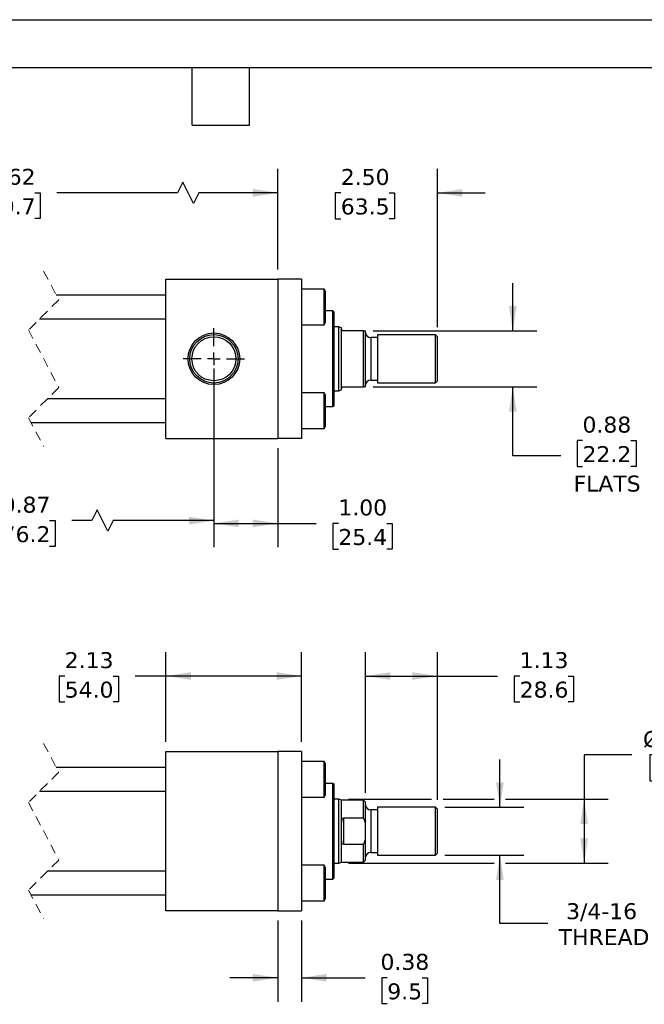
# Model space of a CAD drawing. Header units: inches. Extents: x 0 to 33, y 0 to 25.5.
# Tile 3 of 4: x 13.3 to 23.1, y 10.1 to 25.5. Entities that reach past the tile are written whole.
import ezdxf

# ---------------------------------------------------------------- set-up
doc = ezdxf.new("R2010")
doc.units = ezdxf.units.IN
doc.header["$LTSCALE"] = 3
doc.header["$MEASUREMENT"] = 0
for name, pattern in [('SLD-Center', [0.75, 0.6, -0.05, 0.05, -0.05]), ('SLD-Dashed', [0.075, 0.05, -0.025]), ('SLD-Solid', [0])]:
    doc.linetypes.add(name, pattern=pattern)
doc.layers.add('CENTER', color=40, linetype='SLD-Center')
doc.layers.add('DIMENSIONS', color=140, linetype='SLD-Solid', lineweight=25)
doc.layers.add('TEXT', color=140, linetype='SLD-Solid', lineweight=25)
doc.styles.add('SLDTEXTSTYLE0', font='VERDANA.TTF')
doc.dimstyles.new('SLDDIMSTYLE0', dxfattribs={"dimtxt": 0.254883, "dimasz": 0.39, "dimexe": 0, "dimexo": 0.0625, "dimgap": 0.063721, "dimtad": 0, "dimtih": 1, "dimtoh": 1, "dimrnd": 1e-09, "dimzin": 4, "dimdsep": 46, "dimtxsty": 'SLDTEXTSTYLE0', "dimsah": 1, "dimcen": 0.09, "dimadec": 0, "dimazin": 1, "dimtfac": 1, "dimtofl": 0, "dimtmove": 0, "dimatfit": 3, "dimfxl": 0, "dimfrac": 2, "dimtolj": 1, "dimtzin": 12, "dimarcsym": 0})
doc.dimstyles.new('SLDDIMSTYLE1', dxfattribs={"dimtxt": 0.254883, "dimasz": 0.39, "dimexe": 0, "dimexo": 0.0625, "dimgap": 0.063721, "dimtad": 0, "dimtih": 1, "dimtoh": 1, "dimrnd": 1e-09, "dimzin": 12, "dimdsep": 46, "dimtxsty": 'SLDTEXTSTYLE0', "dimsah": 1, "dimcen": 0.09, "dimadec": 0, "dimazin": 3, "dimtfac": 1, "dimtofl": 0, "dimtmove": 0, "dimatfit": 3, "dimfxl": 0, "dimfrac": 2, "dimtolj": 1, "dimtzin": 12, "dimarcsym": 0})
doc.dimstyles.new('SLDDIMSTYLE2', dxfattribs={"dimtxt": 0.254883, "dimasz": 0.39, "dimexe": 0, "dimexo": 0.0625, "dimgap": 0.063721, "dimtad": 0, "dimtih": 1, "dimtoh": 1, "dimrnd": 1e-09, "dimzin": 12, "dimdsep": 46, "dimtxsty": 'SLDTEXTSTYLE0', "dimsah": 1, "dimcen": 0.09, "dimadec": 0, "dimazin": 3, "dimtfac": 1, "dimtmove": 0, "dimatfit": 0, "dimfxl": 0, "dimfrac": 2, "dimtolj": 1, "dimtzin": 12, "dimarcsym": 0})
doc.dimstyles.new('SLDDIMSTYLE3', dxfattribs={"dimtxt": 0.254883, "dimasz": 0.39, "dimexe": 0, "dimexo": 0.0625, "dimgap": 0.063721, "dimtad": 0, "dimtih": 1, "dimtoh": 1, "dimrnd": 1e-09, "dimdsep": 46, "dimtxsty": 'SLDTEXTSTYLE0', "dimsah": 1, "dimcen": 0.09, "dimadec": 0, "dimazin": 2, "dimtfac": 1, "dimtmove": 0, "dimatfit": 0, "dimfxl": 0, "dimfrac": 2, "dimtolj": 1, "dimtzin": 12, "dimarcsym": 0})
doc.dimstyles.new('SLDDIMSTYLE4', dxfattribs={"dimtxt": 0.254883, "dimasz": 0.39, "dimexe": 0, "dimexo": 0.0625, "dimgap": 0.063721, "dimtad": 0, "dimtih": 1, "dimtoh": 1, "dimrnd": 1e-09, "dimzin": 4, "dimdsep": 46, "dimtxsty": 'SLDTEXTSTYLE0', "dimsah": 1, "dimcen": 0.09, "dimadec": 0, "dimazin": 1, "dimtfac": 1, "dimtmove": 0, "dimatfit": 0, "dimfxl": 0, "dimfrac": 2, "dimtolj": 1, "dimtzin": 12, "dimarcsym": 0})

# ---------------------------------------------------------------- blocks, each defined once
blk = doc.blocks.new('_D_1')
at = {"layer": 'DIMENSIONS'}
for p, q in [((15.64, 14.184), (15.64, 15.59)), ((17.765, 14.184), (17.765, 15.59)), ((14.054, 15.215), (13.969, 15.215)), ((13.969, 15.215), (13.969, 14.81)), ((14.812, 15.215), (14.897, 15.215)), ((14.897, 15.215), (14.897, 14.81)), ((15.64, 15.215), (15.157, 15.215)), ((17.765, 15.215), (15.64, 15.215)), ((13.969, 14.81), (14.054, 14.81)), ((14.897, 14.81), (14.812, 14.81))]:
    blk.add_line(p, q, dxfattribs=at)
for points in [[(15.64, 15.215), (16.03, 15.155), (16.03, 15.275)], [(17.765, 15.215), (17.375, 15.275), (17.375, 15.155)]]:
    blk.add_solid(points, dxfattribs=at)
at = {"layer": 'DIMENSIONS', "char_height": 0.25, "attachment_point": 1, "style": 'SLDTEXTSTYLE0'}
for s, insert in [('2.13', (14.054, 15.589)), ('54.0', (14.054, 15.127))]:
    blk.add_mtext(s, dxfattribs=dict(at, insert=insert))
blk = doc.blocks.new('_D_2')
at = {"layer": 'DIMENSIONS'}
for p, q in [((18.766, 13.386), (18.766, 15.59)), ((19.891, 13.277), (19.891, 15.59)), ((18.766, 15.215), (19.891, 15.215)), ((19.891, 15.215), (20.835, 15.215)), ((21.18, 15.215), (21.095, 15.215)), ((21.095, 15.215), (21.095, 14.81)), ((21.938, 15.215), (22.023, 15.215)), ((22.023, 15.215), (22.023, 14.81)), ((21.095, 14.81), (21.18, 14.81)), ((22.023, 14.81), (21.938, 14.81))]:
    blk.add_line(p, q, dxfattribs=at)
for points in [[(18.766, 15.215), (19.156, 15.155), (19.156, 15.275)], [(19.891, 15.215), (19.501, 15.275), (19.501, 15.155)]]:
    blk.add_solid(points, dxfattribs=at)
at = {"layer": 'DIMENSIONS', "char_height": 0.25, "attachment_point": 1, "style": 'SLDTEXTSTYLE0'}
for s, insert in [('1.13', (21.18, 15.589)), ('28.6', (21.18, 15.127))]:
    blk.add_mtext(s, dxfattribs=dict(at, insert=insert))
blk = doc.blocks.new('_D_3')
at = {"layer": 'DIMENSIONS'}
for p, q in [((20.87, 13.159), (20.87, 13.909)), ((20.009, 13.159), (21.245, 13.159)), ((20.009, 12.409), (21.245, 12.409)), ((20.87, 11.337), (20.87, 12.409)), ((21.62, 11.337), (20.87, 11.337))]:
    blk.add_line(p, q, dxfattribs=at)
for points in [[(20.87, 13.159), (20.93, 13.549), (20.81, 13.549)], [(20.87, 12.409), (20.81, 12.019), (20.93, 12.019)]]:
    blk.add_solid(points, dxfattribs=at)
at = {"layer": 'DIMENSIONS', "char_height": 0.25, "attachment_point": 1, "style": 'SLDTEXTSTYLE0'}
for s, insert in [('3/4-16', (21.907, 11.655)), ('THREAD', (21.791, 11.25))]:
    blk.add_mtext(s, dxfattribs=dict(at, insert=insert))
blk = doc.blocks.new('_D_4')
at = {"layer": 'DIMENSIONS'}
for p, q in [((22.939, 13.978), (22.189, 13.978)), ((22.189, 13.978), (22.189, 13.284)), ((23.303, 13.978), (23.217, 13.978)), ((23.217, 13.978), (23.217, 13.573)), ((24.06, 13.978), (24.146, 13.978)), ((24.146, 13.978), (24.146, 13.573)), ((23.217, 13.573), (23.303, 13.573)), ((24.146, 13.573), (24.06, 13.573)), ((18.497, 13.284), (19.801, 13.284)), ((19.981, 13.284), (20.78, 13.284)), ((20.96, 13.284), (22.564, 13.284)), ((22.189, 13.284), (22.189, 12.284)), ((18.497, 12.284), (20.78, 12.284)), ((20.96, 12.284), (22.564, 12.284))]:
    blk.add_line(p, q, dxfattribs=at)
for points in [[(22.189, 13.284), (22.129, 12.894), (22.249, 12.894)], [(22.189, 12.284), (22.249, 12.674), (22.129, 12.674)]]:
    blk.add_solid(points, dxfattribs=at)
at = {"layer": 'DIMENSIONS', "char_height": 0.25, "attachment_point": 1, "style": 'SLDTEXTSTYLE0'}
for s, insert in [('%%c', (23.111, 14.353)), ('1.00', (23.495, 14.353)), ('25.4', (23.303, 13.891))]:
    blk.add_mtext(s, dxfattribs=dict(at, insert=insert))
blk = doc.blocks.new('_D_5')
at = {"layer": 'DIMENSIONS'}
for p, q in [((17.39, 11.384), (17.39, 10.112)), ((17.765, 11.384), (17.765, 10.112)), ((17.39, 10.487), (16.64, 10.487)), ((17.765, 10.487), (18.761, 10.487)), ((19.106, 10.487), (19.021, 10.487)), ((19.021, 10.487), (19.021, 10.082)), ((19.652, 10.487), (19.737, 10.487)), ((19.737, 10.487), (19.737, 10.082)), ((19.021, 10.082), (19.106, 10.082)), ((19.737, 10.082), (19.652, 10.082))]:
    blk.add_line(p, q, dxfattribs=at)
for points in [[(17.39, 10.487), (17, 10.547), (17, 10.427)], [(17.765, 10.487), (18.155, 10.427), (18.155, 10.547)]]:
    blk.add_solid(points, dxfattribs=at)
at = {"layer": 'DIMENSIONS', "char_height": 0.25, "attachment_point": 1, "style": 'SLDTEXTSTYLE0'}
for s, insert in [('0.38', (19, 10.861)), ('9.5', (19.106, 10.399))]:
    blk.add_mtext(s, dxfattribs=dict(at, insert=insert))
blk = doc.blocks.new('_D_11')
at = {"layer": 'DIMENSIONS'}
for p, q in [((16.39, 20.036), (16.39, 17.275)), ((9.994, 19.531), (9.994, 17.275)), ((14.564, 17.817), (14.481, 17.65)), ((14.731, 17.484), (14.564, 17.817)), ((9.994, 17.65), (12.503, 17.65)), ((12.848, 17.65), (12.763, 17.65)), ((12.763, 17.65), (12.763, 17.245)), ((13.818, 17.65), (13.903, 17.65)), ((13.903, 17.65), (13.903, 17.245)), ((14.481, 17.65), (14.163, 17.65)), ((14.814, 17.65), (14.731, 17.484)), ((16.39, 17.65), (14.814, 17.65)), ((12.763, 17.245), (12.848, 17.245)), ((13.903, 17.245), (13.818, 17.245))]:
    blk.add_line(p, q, dxfattribs=at)
for points in [[(9.994, 17.65), (10.384, 17.59), (10.384, 17.71)], [(16.39, 17.65), (16, 17.71), (16, 17.59)]]:
    blk.add_solid(points, dxfattribs=at)
at = {"layer": 'DIMENSIONS', "char_height": 0.25, "attachment_point": 1, "style": 'SLDTEXTSTYLE0'}
for s, insert in [('10.87', (12.848, 18.025)), ('276.2', (12.848, 17.563))]:
    blk.add_mtext(s, dxfattribs=dict(at, insert=insert))
blk = doc.blocks.new('_D_12')
at = {"layer": 'DIMENSIONS'}
for p, q in [((16.39, 20.036), (16.39, 17.232)), ((17.39, 18.786), (17.39, 17.232)), ((16.39, 17.607), (17.39, 17.607)), ((17.39, 17.607), (17.994, 17.607)), ((18.34, 17.607), (18.254, 17.607)), ((18.254, 17.607), (18.254, 17.202)), ((19.097, 17.607), (19.183, 17.607)), ((19.183, 17.607), (19.183, 17.202)), ((18.254, 17.202), (18.34, 17.202)), ((19.183, 17.202), (19.097, 17.202))]:
    blk.add_line(p, q, dxfattribs=at)
for points in [[(16.39, 17.607), (16.78, 17.547), (16.78, 17.667)], [(17.39, 17.607), (17, 17.667), (17, 17.547)]]:
    blk.add_solid(points, dxfattribs=at)
at = {"layer": 'DIMENSIONS', "char_height": 0.25, "attachment_point": 1, "style": 'SLDTEXTSTYLE0'}
for s, insert in [('1.00', (18.34, 17.982)), ('25.4', (18.34, 17.519))]:
    blk.add_mtext(s, dxfattribs=dict(at, insert=insert))
blk = doc.blocks.new('_D_13')
at = {"layer": 'DIMENSIONS'}
for p, q in [((9.244, 21.586), (9.244, 23.164)), ((17.39, 21.586), (17.39, 23.164)), ((15.902, 22.955), (15.819, 22.789)), ((16.069, 22.622), (15.902, 22.955)), ((9.244, 22.789), (12.269, 22.789)), ((12.615, 22.789), (12.529, 22.789)), ((12.529, 22.789), (12.529, 22.384)), ((13.584, 22.789), (13.67, 22.789)), ((13.67, 22.789), (13.67, 22.384)), ((15.819, 22.789), (13.93, 22.789)), ((16.152, 22.789), (16.069, 22.622)), ((17.39, 22.789), (16.152, 22.789)), ((12.529, 22.384), (12.615, 22.384)), ((13.67, 22.384), (13.584, 22.384))]:
    blk.add_line(p, q, dxfattribs=at)
for points in [[(9.244, 22.789), (9.634, 22.729), (9.634, 22.849)], [(17.39, 22.789), (17, 22.849), (17, 22.729)]]:
    blk.add_solid(points, dxfattribs=at)
at = {"layer": 'DIMENSIONS', "char_height": 0.25, "attachment_point": 1, "style": 'SLDTEXTSTYLE0'}
for s, insert in [('12.62', (12.615, 23.163)), ('320.7', (12.615, 22.701))]:
    blk.add_mtext(s, dxfattribs=dict(at, insert=insert))
blk = doc.blocks.new('_D_14')
at = {"layer": 'DIMENSIONS'}
for p, q in [((21.072, 20.624), (21.072, 21.374)), ((18.884, 20.624), (21.447, 20.624)), ((18.884, 19.749), (21.447, 19.749)), ((21.072, 18.667), (21.072, 19.749)), ((22.164, 18.906), (22.079, 18.906)), ((22.079, 18.906), (22.079, 18.501)), ((22.922, 18.906), (23.007, 18.906)), ((23.007, 18.906), (23.007, 18.501)), ((21.822, 18.667), (21.072, 18.667)), ((22.079, 18.501), (22.164, 18.501)), ((23.007, 18.501), (22.922, 18.501))]:
    blk.add_line(p, q, dxfattribs=at)
for points in [[(21.072, 20.624), (21.132, 21.014), (21.012, 21.014)], [(21.072, 19.749), (21.012, 19.359), (21.132, 19.359)]]:
    blk.add_solid(points, dxfattribs=at)
at = {"layer": 'DIMENSIONS', "char_height": 0.25, "attachment_point": 1, "style": 'SLDTEXTSTYLE0'}
for s, insert in [('0.88', (22.164, 19.28)), ('22.2', (22.164, 18.818)), ('FLATS', (22.024, 18.356))]:
    blk.add_mtext(s, dxfattribs=dict(at, insert=insert))
blk = doc.blocks.new('_D_16')
at = {"layer": 'DIMENSIONS'}
for p, q in [((17.39, 21.586), (17.39, 23.161)), ((19.891, 20.68), (19.891, 23.161)), ((17.39, 22.786), (16.64, 22.786)), ((18.378, 22.786), (18.292, 22.786)), ((18.292, 22.786), (18.292, 22.381)), ((19.135, 22.786), (19.221, 22.786)), ((19.221, 22.786), (19.221, 22.381)), ((19.891, 22.786), (20.641, 22.786)), ((18.292, 22.381), (18.378, 22.381)), ((19.221, 22.381), (19.135, 22.381))]:
    blk.add_line(p, q, dxfattribs=at)
for points in [[(17.39, 22.786), (17, 22.846), (17, 22.726)], [(19.891, 22.786), (20.281, 22.726), (20.281, 22.846)]]:
    blk.add_solid(points, dxfattribs=at)
at = {"layer": 'DIMENSIONS', "char_height": 0.25, "attachment_point": 1, "style": 'SLDTEXTSTYLE0'}
for s, insert in [('2.50', (18.378, 23.161)), ('63.5', (18.378, 22.699))]:
    blk.add_mtext(s, dxfattribs=dict(at, insert=insert))
blk = doc.blocks.new('SW_CENTERMARKSYMBOL_4')
at = {"layer": 'CENTER', "color": 0}
for p, q in [((0, 0.2), (0, 0.479)), ((-0.2, 0), (-0.479, 0)), ((0, 0), (-0.1, 0)), ((0, 0), (0, 0.1)), ((0, 0), (0, -0.1)), ((0, 0), (0.1, 0)), ((0.2, 0), (0.479, 0)), ((0, -0.2), (0, -0.479))]:
    blk.add_line(p, q, dxfattribs=at)

msp = doc.modelspace()

# ---------------------------------------------------------------- linework, layer by layer
at = {"color": 7, "linetype": 'SLD-Solid'}
msp.add_line((0, 25.5), (33, 25.5), dxfattribs=at)
at = {"color": 7, "linetype": 'SLD-Dashed', "lineweight": 18}
for p, q in [((13.724, 21.561), (13.96, 21.11)), ((13.96, 21.11), (13.487, 20.638)), ((13.487, 20.638), (13.96, 19.735)), ((13.96, 19.735), (13.487, 19.263)), ((13.487, 19.263), (13.724, 18.811)), ((13.724, 14.159), (13.96, 13.707)), ((13.96, 13.707), (13.487, 13.235)), ((13.487, 13.235), (13.96, 12.332)), ((13.96, 12.332), (13.487, 11.86)), ((13.487, 11.86), (13.724, 11.409))]:
    msp.add_line(p, q, dxfattribs=at)
for p, q in [((15.64, 18.936), (15.64, 21.436)), ((15.64, 21.436), (17.39, 21.436)), ((17.39, 21.436), (17.39, 18.936)), ((17.765, 21.436), (17.39, 21.436)), ((17.765, 21.436), (17.765, 18.936)), ((15.64, 21.186), (13.92, 21.186)), ((18.117, 21.28), (17.765, 21.28)), ((18.14, 21.24), (18.117, 21.28)), ((18.117, 20.718), (18.117, 21.28)), ((18.14, 20.758), (18.14, 21.24)), ((18.252, 20.936), (18.14, 20.936)), ((18.272, 20.916), (18.252, 20.936)), ((18.252, 19.437), (18.252, 20.936)), ((18.272, 20.186), (18.272, 20.916)), ((13.661, 20.811), (15.64, 20.811)), ((17.765, 20.718), (18.117, 20.718)), ((18.117, 20.718), (18.14, 20.758)), ((18.347, 20.686), (18.272, 20.686)), ((18.391, 20.67), (18.347, 20.686)), ((18.347, 19.686), (18.347, 20.686)), ((18.391, 20.655), (18.391, 20.67)), ((18.391, 19.718), (18.391, 20.655)), ((18.734, 20.624), (18.422, 20.624)), ((18.734, 19.749), (18.734, 20.624)), ((18.734, 20.624), (18.766, 20.624)), ((18.766, 19.749), (18.766, 20.624)), ((19.859, 20.561), (18.954, 20.561)), ((18.954, 20.561), (18.954, 19.811)), ((19.891, 20.53), (19.859, 20.561)), ((19.859, 19.811), (19.859, 20.561)), ((19.891, 19.843), (19.891, 20.53)), ((18.954, 20.518), (18.846, 20.518)), ((18.846, 20.518), (18.846, 19.854)), ((18.272, 19.457), (18.272, 20.186)), ((18.846, 19.854), (18.954, 19.854)), ((18.954, 19.811), (19.859, 19.811)), ((19.859, 19.811), (19.891, 19.843)), ((18.117, 19.655), (17.765, 19.655)), ((18.14, 19.615), (18.117, 19.655)), ((18.117, 19.093), (18.117, 19.655)), ((18.14, 19.374), (18.14, 19.615)), ((18.272, 19.686), (18.347, 19.686)), ((18.347, 19.686), (18.391, 19.702)), ((18.391, 19.702), (18.391, 19.718)), ((18.422, 19.749), (18.734, 19.749)), ((18.766, 19.749), (18.734, 19.749)), ((15.64, 19.561), (13.786, 19.561)), ((18.252, 19.437), (18.272, 19.457)), ((18.14, 19.437), (18.252, 19.437)), ((18.14, 19.133), (18.14, 19.374)), ((13.527, 19.186), (15.64, 19.186)), ((18.117, 19.093), (18.14, 19.133)), ((17.765, 19.093), (18.117, 19.093)), ((15.64, 18.936), (17.39, 18.936)), ((17.765, 18.936), (17.39, 18.936)), ((15.64, 11.534), (15.64, 14.034)), ((15.64, 14.034), (17.39, 14.034)), ((17.39, 14.034), (17.39, 11.534)), ((17.765, 14.034), (17.39, 14.034)), ((17.765, 14.034), (17.765, 11.534)), ((15.64, 13.784), (13.92, 13.784)), ((18.117, 13.877), (17.765, 13.877)), ((18.14, 13.837), (18.117, 13.877)), ((18.117, 13.315), (18.117, 13.877)), ((18.14, 13.355), (18.14, 13.837)), ((18.252, 13.533), (18.14, 13.533)), ((18.272, 13.513), (18.252, 13.533)), ((18.252, 12.034), (18.252, 13.533)), ((18.272, 12.054), (18.272, 13.513)), ((13.661, 13.409), (15.64, 13.409)), ((17.765, 13.315), (18.117, 13.315)), ((18.117, 13.315), (18.14, 13.355)), ((18.347, 13.284), (18.272, 13.284)), ((18.391, 13.268), (18.347, 13.284)), ((18.347, 12.784), (18.347, 13.284)), ((18.734, 13.268), (18.391, 13.268)), ((18.391, 12.904), (18.391, 13.268)), ((18.766, 13.236), (18.734, 13.268)), ((18.734, 12.991), (18.734, 13.268)), ((18.766, 12.9), (18.766, 13.236)), ((18.954, 13.116), (18.846, 13.116)), ((18.846, 13.116), (18.846, 12.784)), ((19.859, 13.159), (18.954, 13.159)), ((18.954, 13.159), (18.954, 12.784)), ((19.891, 13.127), (19.859, 13.159)), ((19.859, 12.784), (19.859, 13.159)), ((19.891, 12.784), (19.891, 13.127)), ((18.422, 12.991), (18.422, 12.577)), ((18.422, 12.991), (18.734, 12.991)), ((18.391, 12.663), (18.391, 12.904)), ((18.766, 12.667), (18.766, 12.9)), ((18.347, 12.284), (18.347, 12.784)), ((18.391, 12.3), (18.391, 12.663)), ((18.766, 12.331), (18.766, 12.667)), ((18.846, 12.784), (18.846, 12.452)), ((18.954, 12.784), (18.954, 12.409)), ((19.859, 12.409), (19.859, 12.784)), ((19.891, 12.44), (19.891, 12.784)), ((18.734, 12.577), (18.422, 12.577)), ((18.734, 12.3), (18.734, 12.577)), ((18.846, 12.452), (18.954, 12.452)), ((18.954, 12.409), (19.859, 12.409)), ((19.859, 12.409), (19.891, 12.44)), ((18.117, 12.252), (17.765, 12.252)), ((18.14, 12.212), (18.117, 12.252)), ((18.117, 11.69), (18.117, 12.252)), ((18.14, 11.971), (18.14, 12.212)), ((18.272, 12.284), (18.347, 12.284)), ((18.347, 12.284), (18.391, 12.3)), ((18.391, 12.3), (18.734, 12.3)), ((18.734, 12.3), (18.766, 12.331)), ((15.64, 12.159), (13.786, 12.159)), ((18.252, 12.034), (18.272, 12.054)), ((18.14, 12.034), (18.252, 12.034)), ((18.14, 11.73), (18.14, 11.971)), ((13.527, 11.784), (15.64, 11.784)), ((18.117, 11.69), (18.14, 11.73)), ((17.765, 11.69), (18.117, 11.69)), ((17.39, 11.534), (15.64, 11.534)), ((17.39, 11.534), (17.765, 11.534))]:
    msp.add_line(p, q)
for radius in [0.405, 0.379, 0.344]:
    msp.add_circle((16.39, 20.186), radius)
for centre, start, end in [((18.846, 20.598), 180.0004, 269.9995), ((18.846, 19.774), 90.0005, 179.9996), ((18.846, 13.196), 180.0004, 269.9995), ((18.846, 12.372), 90.0005, 179.9996)]:
    msp.add_arc(centre, 0.08, start, end)
for points, knots in [([(18.422, 20.624), (18.42, 20.624), (18.417, 20.624), (18.411, 20.625), (18.405, 20.629), (18.395, 20.636), (18.391, 20.647), (18.391, 20.654), (18.391, 20.655)], [0, 0, 0, 0, 0.098559, 0.20772, 0.349037, 0.555812, 0.944335, 1, 1, 1, 1]), ([(18.391, 19.718), (18.392, 19.725), (18.394, 19.734), (18.403, 19.743), (18.409, 19.746), (18.415, 19.748), (18.419, 19.749), (18.422, 19.749), (18.422, 19.749)], [0, 0, 0, 0, 0.4246812, 0.5497201, 0.7589886, 0.85943, 0.9750686, 1, 1, 1, 1]), ([(18.391, 12.904), (18.391, 12.924), (18.392, 12.949), (18.402, 12.975), (18.408, 12.984), (18.415, 12.989), (18.419, 12.991), (18.422, 12.991), (18.422, 12.991)], [0, 0, 0, 0, 0.608302, 0.72346, 0.872168, 0.928961, 0.987683, 1, 1, 1, 1]), ([(18.766, 12.9), (18.761, 12.915), (18.753, 12.946), (18.741, 12.976), (18.734, 12.991)], [0, 0, 0, 0, 0.4984628, 1, 1, 1, 1]), ([(18.422, 12.577), (18.42, 12.577), (18.417, 12.577), (18.411, 12.58), (18.404, 12.588), (18.393, 12.612), (18.391, 12.639), (18.391, 12.66), (18.391, 12.663)], [0, 0, 0, 0, 0.0492274, 0.1083639, 0.1989225, 0.3732501, 0.897659, 1, 1, 1, 1]), ([(18.734, 12.577), (18.741, 12.591), (18.753, 12.621), (18.761, 12.652), (18.766, 12.667)], [0, 0, 0, 0, 0.4986376, 1, 1, 1, 1])]:
    msp.add_open_spline(points, degree=3, knots=knots)
at = {"layer": 'TEXT'}
for p, q in [((0.75, 24.75), (32.25, 24.75)), ((16.05, 23.85), (16.05, 24.75)), ((16.95, 23.85), (16.95, 24.75)), ((16.05, 23.85), (16.95, 23.85))]:
    msp.add_line(p, q, dxfattribs=at)

# ---------------------------------------------------------------- block references
at = {"layer": 'CENTER'}
msp.add_blockref('SW_CENTERMARKSYMBOL_4', (16.39, 20.186), dxfattribs=at)

# ---------------------------------------------------------------- dimensions: what is measured, and where the dimension line sits
at = {"layer": 'DIMENSIONS'}
for base, p1, p2, text, picture, middle in [((9.244, 22.789), (17.39, 21.436), (9.244, 21.436), '12.62', '_D_13', (13.099, 22.789)), ((16.39, 17.65), (9.994, 19.681), (16.39, 20.186), '10.87', '_D_11', (13.333, 17.65))]:
    dim = msp.add_linear_dim(base=base, p1=p1, p2=p2, text=text, dimstyle='SLDDIMSTYLE1', dxfattribs=at)
    dim.commit()
    dim.dimension.update_dxf_attribs({"geometry": picture, "text_midpoint": middle, "dimtype": 160})
for base, p1, p2, dimstyle, picture, middle in [((19.891, 22.786), (17.39, 21.436), (19.891, 20.53), 'SLDDIMSTYLE4', '_D_16', (18.757, 22.786)), ((17.39, 17.607), (16.39, 20.186), (17.39, 18.936), 'SLDDIMSTYLE0', '_D_12', (18.718, 17.607)), ((18.765740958, 15.214747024), (19.890740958, 13.127394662), (18.765740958, 13.236394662), 'SLDDIMSTYLE1', '_D_2', (21.559001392, 15.214747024)), ((17.765490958, 10.48659598), (17.390490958, 11.533644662), (17.765490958, 11.533644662), 'SLDDIMSTYLE3', '_D_5', (19.379059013, 10.48659598))]:
    dim = msp.add_linear_dim(base=base, p1=p1, p2=p2, dimstyle=dimstyle, dxfattribs=at)
    dim.commit()
    dim.dimension.update_dxf_attribs({"geometry": picture, "text_midpoint": middle, "dimtype": 160})
for base, p1, p2, text, dimstyle, picture, middle in [((21.071843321, 20.62379019), (18.734490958, 19.74879019), (18.734490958, 20.62379019), '<>\\PFLATS', 'SLDDIMSTYLE3', '_D_14', (21.071843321, 18.667366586)), ((22.189, 12.284), (18.347, 13.284), (18.347, 12.284), '%%c<>', 'SLDDIMSTYLE0', '_D_4', (22.189, 13.978)), ((20.87, 12.409), (19.859, 13.159), (19.859, 12.409), '3/4-16\\PTHREAD', 'SLDDIMSTYLE2', '_D_3', (20.87, 11.337))]:
    dim = msp.add_linear_dim(base=base, p1=p1, p2=p2, angle=90, text=text, dimstyle=dimstyle, dxfattribs=at)
    dim.commit()
    dim.dimension.update_dxf_attribs({"geometry": picture, "text_midpoint": middle, "dimtype": 160})
dim = msp.add_linear_dim(base=(17.765490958, 15.214747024), p1=(15.640490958, 14.033644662), p2=(17.765490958, 14.033644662), angle=0, dimstyle='SLDDIMSTYLE1', dxfattribs=at)
dim.commit()
dim.dimension.update_dxf_attribs({"geometry": '_D_1', "text_midpoint": (14.433053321, 15.214747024), "dimtype": 160})

doc.saveas('drawing.dxf')
